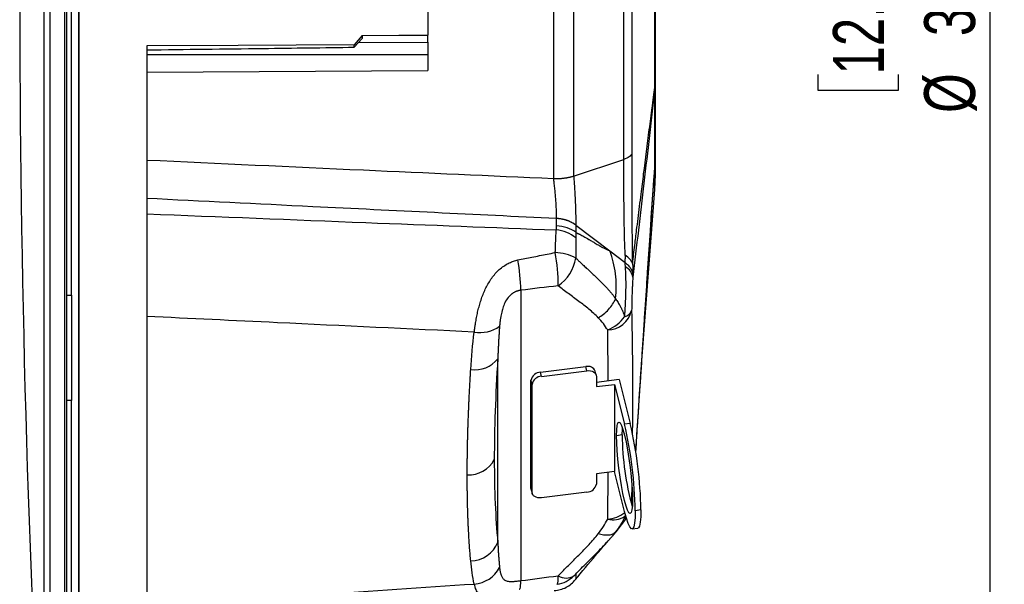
# Model space of a CAD drawing. Header units: millimetres. Extents: x 0 to 594, y 0 to 420.
# Tile 8 of 40: x 231 to 299, y 216 to 255. Entities that reach past the tile are written whole.
import ezdxf

# ---------------------------------------------------------------- set-up
doc = ezdxf.new("R2010")
doc.units = ezdxf.units.MM
doc.layers.add('SLD-0', color=7, linetype='Continuous')
doc.styles.add('SLDTEXTSTYLE0', font='TXT', dxfattribs={"width": 0.75})
doc.dimstyles.new('SLDDIMSTYLE4', dxfattribs={"dimtxt": 3.5, "dimasz": 3.2, "dimexe": 0, "dimexo": 0.0625, "dimgap": 0.875, "dimtad": 1, "dimdec": 1, "dimlfac": 3, "dimrnd": 1e-09, "dimzin": 4, "dimdsep": 46, "dimtxsty": 'SLDTEXTSTYLE0', "dimsah": 1, "dimcen": 0.09, "dimadec": 0, "dimazin": 1, "dimtfac": 1, "dimtdec": 1, "dimtofl": 0, "dimtmove": 0, "dimatfit": 3, "dimfxl": 1, "dimfrac": 2, "dimtolj": 1, "dimtzin": 12, "dimarcsym": 0})

# ---------------------------------------------------------------- blocks, each defined once
blk = doc.blocks.new('_D_4')
at = {"layer": 'SLD-0', "color": 7, "transparency": 16777216}
for p, q in [((236.285, 310.108), (298.926, 310.108)), ((297.926, 310.108), (297.926, 203.442)), ((286.103, 262.594), (286.103, 263.66)), ((286.103, 263.66), (291.659, 263.66)), ((291.659, 263.66), (291.659, 262.594)), ((286.103, 250.956), (286.103, 249.89)), ((291.659, 249.89), (291.659, 250.956)), ((286.103, 249.89), (291.659, 249.89)), ((236.285, 203.442), (298.926, 203.442))]:
    blk.add_line(p, q, dxfattribs=at)
for points in [[(297.926, 310.108), (297.376, 306.908), (298.476, 306.908)], [(297.926, 203.442), (298.476, 206.642), (297.376, 206.642)]]:
    blk.add_solid(points, dxfattribs=at)
at = {"layer": 'SLD-0', "color": 7, "transparency": 16777216, "char_height": 3.5, "attachment_point": 1, "rotation": 90, "style": 'SLDTEXTSTYLE0'}
for s, insert in [('320.0', (293.414, 253.595)), ('12.60', (287.147, 250.956)), ('%%c', (293.414, 248.317))]:
    blk.add_mtext(s, dxfattribs=dict(at, insert=insert))

msp = doc.modelspace()

# ---------------------------------------------------------------- linework, layer by layer
at = {"color": 7, "linetype": 'Continuous', "lineweight": 25}
for p, q in [((233.304, 198.008), (233.304, 315.05)), ((234.314, 198.008), (234.314, 315.05)), ((232.872, 314.645), (232.872, 249.245)), ((267.941, 243.808), (267.941, 269.741)), ((269.309, 269.583), (269.309, 243.967)), ((234.424, 256.775), (234.424, 235.805)), ((234.785, 235.805), (234.785, 256.775)), ((235.255, 256.775), (235.255, 199.006)), ((235.285, 256.775), (235.285, 199.006)), ((259.285, 255.77), (259.285, 253.669)), ((254.765, 253.646), (254.219, 253.003)), ((254.219, 252.833), (254.765, 253.443)), ((254.765, 253.646), (254.765, 253.443)), ((259.285, 253.18), (259.285, 253.669)), ((239.952, 252.924), (239.952, 203.622)), ((254.219, 252.833), (254.219, 253.003)), ((254.502, 253.149), (259.285, 253.18)), ((259.285, 253.18), (259.285, 252.315)), ((259.285, 252.315), (239.952, 252.315)), ((259.285, 252.315), (259.285, 251.232)), ((239.952, 251.131), (259.285, 251.232)), ((232.872, 249.245), (232.872, 198.417)), ((274.919, 245.394), (274.918, 245.361)), ((274.918, 245.361), (274.919, 245.394)), ((269.309, 243.967), (272.75, 245.118)), ((274.902, 244.863), (274.825, 243.742)), ((274.819, 243.626), (274.846, 244.027)), ((274.87, 244.404), (274.832, 243.826)), ((273.918, 230.095), (274.891, 243.068)), ((268.134, 240.564), (268.134, 241.062)), ((269.455, 240.617), (271.801, 238.835)), ((269.455, 240.615), (269.455, 240.117)), ((271.801, 238.835), (272.843, 238.044)), ((234.424, 235.808), (234.424, 228.558)), ((234.424, 235.805), (234.785, 235.805)), ((234.791, 235.808), (234.785, 235.805)), ((234.791, 228.558), (234.791, 235.808)), ((265.677, 236.134), (265.677, 216.185)), ((271.685, 229.902), (271.649, 233.407)), ((264.093, 218.835), (264.093, 231.431)), ((267.033, 230.5), (270.151, 230.889)), ((267.102, 230.221), (267.033, 230.5)), ((267.102, 230.221), (270.221, 230.61)), ((270.221, 230.61), (270.151, 230.889)), ((270.868, 230.3), (270.798, 230.579)), ((266.446, 229.668), (266.376, 229.947)), ((266.376, 222.547), (266.376, 229.947)), ((266.446, 222.269), (266.446, 229.668)), ((270.877, 230.221), (270.877, 229.514)), ((272.449, 229.998), (270.877, 229.802)), ((270.877, 229.514), (272.125, 229.67)), ((272.125, 229.67), (272.125, 223.683)), ((272.125, 229.67), (272.808, 226.931)), ((272.449, 229.998), (273.202, 226.98)), ((234.791, 228.558), (234.424, 228.558)), ((234.424, 228.558), (234.424, 228.555)), ((234.424, 228.555), (234.424, 205.722)), ((234.785, 228.555), (234.424, 228.555)), ((234.785, 228.555), (234.791, 228.558)), ((234.785, 205.722), (234.785, 228.555)), ((273.202, 226.98), (272.808, 226.931)), ((272.652, 226.192), (272.258, 226.143)), ((272.125, 223.683), (270.877, 223.528)), ((270.877, 223.528), (270.877, 222.821)), ((271.649, 220.402), (271.675, 223.627)), ((272.808, 220.944), (272.125, 223.683)), ((273.308, 222.818), (273.298, 221.697)), ((266.446, 222.269), (266.376, 222.547)), ((266.386, 222.468), (266.376, 222.547)), ((266.386, 222.468), (266.455, 222.189)), ((270.221, 222.268), (267.102, 221.879)), ((273.298, 221.697), (273.265, 221.509)), ((273.377, 221.931), (273.383, 222)), ((273.937, 221.039), (273.543, 220.989)), ((272.218, 219.537), (272.908, 220.411)), ((272.222, 219.542), (272.907, 220.41)), ((272.883, 220.657), (272.816, 220.58)), ((271.966, 219.244), (272.222, 219.542)), ((272.197, 219.522), (271.967, 219.244)), ((273.332, 219.737), (273.725, 219.786)), ((269.439, 216.286), (269.436, 216.281))]:
    msp.add_line(p, q, dxfattribs=at)
at = {"color": 7, "linetype": 'Continuous', "lineweight": 25, "flags": 128}
for points in [[(254.765, 253.646), (257.296, 253.658), (259.285, 253.669)], [(254.219, 253.003), (246.23, 252.958), (239.952, 252.924)], [(270.221, 230.61), (270.349, 230.617), (270.472, 230.605), (270.586, 230.576), (270.685, 230.53), (270.767, 230.469), (270.827, 230.395), (270.865, 230.311), (270.877, 230.221)], [(272.258, 226.143), (272.268, 226.537), (272.3, 226.832), (272.351, 227.015), (272.419, 227.08), (272.502, 227.024), (272.597, 226.85), (272.701, 226.564), (272.808, 226.177), (272.915, 225.703), (273.018, 225.162), (273.113, 224.574), (273.197, 223.961), (273.265, 223.348), (273.316, 222.757), (273.347, 222.211), (273.358, 221.732)], [(272.652, 226.192), (272.662, 226.586), (272.668, 226.664)], [(273.358, 221.732), (273.347, 221.338), (273.316, 221.043), (273.265, 220.86), (273.197, 220.795), (273.113, 220.851), (273.018, 221.025), (272.915, 221.311), (272.808, 221.698), (272.701, 222.171), (272.597, 222.713), (272.502, 223.301), (272.419, 223.913), (272.351, 224.527), (272.3, 225.118), (272.268, 225.663), (272.258, 226.143)], [(267.102, 221.879), (266.974, 221.872), (266.851, 221.884), (266.738, 221.913), (266.638, 221.959), (266.556, 222.021), (266.496, 222.095), (266.458, 222.178), (266.446, 222.269)], [(273.298, 221.697), (273.282, 221.544), (273.272, 221.484)], [(273.543, 220.989), (273.532, 220.514), (273.499, 220.143), (273.444, 219.888), (273.371, 219.755), (273.28, 219.749), (273.175, 219.871), (273.059, 220.116), (272.935, 220.478), (272.808, 220.944)], [(273.937, 221.039), (273.926, 220.564), (273.893, 220.193), (273.838, 219.937), (273.765, 219.804), (273.725, 219.786)], [(265.571, 215.593), (265.592, 215.6), (265.621, 215.644), (265.645, 215.726), (265.663, 215.845), (265.673, 216), (265.677, 216.185)], [(268.163, 215.933), (268.173, 215.932), (268.204, 215.961), (268.227, 216.037), (268.242, 216.157), (268.249, 216.32), (268.248, 216.521)]]:
    msp.add_lwpolyline(points, dxfattribs=at)
at = {"color": 7, "linetype": 'Continuous', "lineweight": 25}
for centre, radius, start, end in [((1258.989, 256.775), 1027.775, 180, 183.255054), ((272.196, 250.151), 2.706, 359.7876, 0.2124), ((272.458, 250.133), 2.444, 0.13901, 0.58839), ((274.269, 244.873), 0.633, 359.56098, 0.43902), ((274.006, 244.878), 0.895, 359.02804, 359.77068), ((268.058, 238.662), 2.401, 54.42321, 88.19135), ((267.881, 237.793), 2.499, 50.77633, 84.60348), ((255.665, 236.483), 12.583, 359.80262, 10.25304), ((267.926, 235.438), 3.287, 62.17322, 87.89457), ((251.846, 235.834), 13.835, 1.24482, 9.91344), ((266.572, 238.845), 2.932, 304.86759, 350.17123), ((272.411, 236.881), 0.979, 8.46743, 62.06834), ((271.616, 235.135), 1.728, 271.07446, 346.74965), ((270.615, 235.935), 2.731, 292.25019, 323.72959), ((272.655, 234.991), 0.691, 283.51225, 338.59107), ((262.876, 235.534), 2.304, 260.01373, 305.54442), ((262.517, 232.684), 2.013, 261.84317, 321.53031), ((270.3, 230.369), 0.541, 22.8347, 105.93956), ((267.046, 229.818), 0.682, 91.09074, 169.15074), ((267.115, 229.54), 0.682, 91.09074, 169.15074), ((245.13, 220.49), 28.418, 1.00681, 13.09964), ((245.524, 220.539), 28.418, 1.00681, 13.09964), ((291.411, 226.302), 18.76, 180.33538, 195.58958), ((262.103, 225.431), 1.982, 266.73875, 331.97312), ((270.208, 222.95), 0.682, 271.09074, 349.15074), ((271.446, 222.634), 2.242, 275.17619, 308.01709), ((272.005, 221.974), 1.612, 257.21501, 300.19624), ((262.202, 219.562), 2.025, 270.80354, 338.97735), ((262.314, 218.106), 2.16, 274.30523, 331.67368), ((267.9, 217.914), 2, 277.84177, 315.57791), ((268.794, 217.347), 0.99, 236.53033, 302.79258)]:
    msp.add_arc(centre, radius, start, end, dxfattribs=at)
for points, knots in [([(272.75, 245.118), (272.75, 246.99), (272.75, 248.915), (272.75, 252.818), (272.75, 254.797), (272.75, 258.753), (272.75, 260.731), (272.75, 264.634), (272.75, 266.559), (272.75, 268.431)], [0, 0, 0, 0, 0.25, 0.25, 0.5, 0.5, 0.75, 0.75, 1, 1, 1, 1]), ([(273.306, 268.037), (273.306, 267.959), (273.306, 267.652), (273.306, 266.961), (273.306, 265.811), (273.306, 264.201), (273.306, 262.129), (273.306, 259.595), (273.306, 257.273), (273.306, 255.327), (273.306, 253.905), (273.306, 252.483), (273.306, 251.069), (273.306, 249.664), (273.306, 248.601), (273.306, 247.676), (273.306, 247.01), (273.306, 246.328), (273.306, 245.87), (273.306, 245.619), (273.306, 245.519)], [0, 0, 0, 0, 0.010695, 0.042485, 0.094935, 0.167455, 0.259488, 0.370713, 0.501236, 0.56321, 0.625297, 0.687609, 0.75026, 0.812152, 0.874615, 0.892885, 0.937124, 0.965216, 0.986208, 1, 1, 1, 1]), ([(274.899, 250.312), (274.899, 250.359), (274.898, 250.481), (274.897, 250.674), (274.895, 250.876), (274.893, 251.255), (274.891, 251.699), (274.891, 252.228), (274.891, 252.76), (274.891, 253.489), (274.891, 254.864), (274.891, 256.794), (274.891, 258.707), (274.891, 260.081), (274.891, 260.797), (274.891, 261.333), (274.891, 261.86), (274.893, 262.301), (274.895, 262.676), (274.897, 262.877), (274.898, 263.069), (274.899, 263.191), (274.899, 263.238)], [0, 0, 0, 0, 0.012204, 0.031604, 0.049356, 0.063213, 0.12622, 0.157459, 0.188589, 0.250703, 0.325556, 0.500395, 0.678341, 0.74937, 0.812208, 0.843499, 0.874727, 0.937175, 0.950932, 0.968511, 0.987846, 1, 1, 1, 1]), ([(274.919, 263.15), (274.919, 263.118), (274.919, 263.085), (274.919, 263.021), (274.919, 262.99), (274.919, 262.896), (274.919, 262.833), (274.919, 262.644), (274.919, 262.517), (274.919, 262.135), (274.919, 261.878), (274.919, 261.36), (274.919, 261.1), (274.919, 260.574), (274.919, 260.307), (274.919, 259.501), (274.919, 258.96), (274.919, 257.871), (274.919, 257.324), (274.919, 256.498), (274.919, 256.222), (274.919, 255.668), (274.919, 255.391), (274.919, 254.569), (274.919, 254.03), (274.919, 253.234), (274.919, 252.97), (274.919, 252.448), (274.919, 252.188), (274.919, 251.672), (274.919, 251.414), (274.919, 251.032), (274.919, 250.905), (274.919, 250.716), (274.919, 250.654), (274.919, 250.56), (274.919, 250.528), (274.919, 250.464), (274.919, 250.432), (274.919, 250.4)], [0, 0, 0, 0, 0.007812, 0.007812, 0.015625, 0.015625, 0.03125, 0.03125, 0.0625, 0.0625, 0.125, 0.125, 0.1875, 0.1875, 0.25, 0.25, 0.375, 0.375, 0.5, 0.5, 0.5625, 0.5625, 0.625, 0.625, 0.75, 0.75, 0.8125, 0.8125, 0.875, 0.875, 0.9375, 0.9375, 0.96875, 0.96875, 0.984375, 0.984375, 0.992187, 0.992187, 1, 1, 1, 1]), ([(239.952, 252.653), (242.615, 252.686), (247.371, 252.745), (252.127, 252.806), (254.219, 252.833)], [0, 0, 0, 0, 0.56, 1, 1, 1, 1]), ([(273.357, 237.965), (273.409, 238.39), (273.504, 239.159), (273.631, 240.189), (273.775, 241.357), (273.936, 242.645), (274.194, 244.691), (274.448, 246.678), (274.66, 248.317), (274.757, 249.07), (274.806, 249.444), (274.842, 249.719), (274.866, 249.894), (274.878, 249.981), (274.89, 250.069), (274.898, 250.128), (274.902, 250.158)], [0, 0, 0, 0, 0.102994, 0.186262, 0.25, 0.386829, 0.5, 0.750001, 0.875001, 0.906251, 0.937501, 0.96875, 0.976563, 0.984375, 0.992166, 1, 1, 1, 1]), ([(274.902, 250.139), (274.87, 249.854), (274.838, 249.566), (274.775, 248.999), (274.743, 248.719), (274.648, 247.881), (274.585, 247.329), (274.394, 245.679), (274.268, 244.589), (274.014, 242.418), (273.887, 241.337), (273.633, 239.178), (273.506, 238.101), (273.379, 237.025)], [0, 0, 0, 0, 0.0625, 0.0625, 0.125, 0.125, 0.25, 0.25, 0.5, 0.5, 0.75, 0.75, 1, 1, 1, 1]), ([(274.902, 250.158), (274.901, 250.17), (274.901, 250.182), (274.9, 250.206), (274.9, 250.22), (274.9, 250.245), (274.9, 250.258), (274.899, 250.285), (274.899, 250.299), (274.899, 250.312)], [0, 0, 0, 0, 0.25, 0.25, 0.5, 0.5, 0.75, 0.75, 1, 1, 1, 1]), ([(274.902, 244.878), (274.902, 245.185), (274.902, 245.529), (274.902, 246.289), (274.902, 246.703), (274.902, 247.371), (274.902, 247.602), (274.902, 248.075), (274.902, 248.318), (274.902, 249.066), (274.902, 249.59), (274.902, 250.141)], [0, 0, 0, 0, 0.25, 0.25, 0.5, 0.5, 0.625, 0.625, 0.75, 0.75, 1, 1, 1, 1]), ([(274.919, 250.4), (274.919, 249.877), (274.919, 249.378), (274.919, 248.667), (274.919, 248.436), (274.919, 247.987), (274.919, 247.768), (274.919, 247.131), (274.919, 246.738), (274.919, 246.014), (274.919, 245.687), (274.919, 245.394)], [0, 0, 0, 0, 0.25, 0.25, 0.375, 0.375, 0.5, 0.5, 0.75, 0.75, 1, 1, 1, 1]), ([(273.306, 245.519), (273.289, 245.446), (273.232, 245.372), (273.041, 245.234), (272.907, 245.171), (272.75, 245.118)], [0, 0, 0, 0, 0.5, 0.5, 1, 1, 1, 1]), ([(273.306, 245.519), (273.306, 245.464), (273.306, 245.355), (273.306, 245.187), (273.306, 245.016), (273.306, 244.84), (273.306, 244.66), (273.306, 244.361), (273.306, 243.946), (273.308, 243.215), (273.31, 242.319), (273.313, 241.33), (273.318, 240.482), (273.323, 239.868), (273.328, 239.399), (273.332, 239.099), (273.335, 238.866), (273.337, 238.704), (273.338, 238.556), (273.339, 238.455), (273.34, 238.403)], [0, 0, 0, 0, 0.022778, 0.045977, 0.069598, 0.09364, 0.118103, 0.142987, 0.215347, 0.285215, 0.434989, 0.570769, 0.682857, 0.785357, 0.834273, 0.892369, 0.924591, 0.945934, 0.972662, 1, 1, 1, 1]), ([(274.919, 245.394), (274.919, 245.143), (274.919, 244.643), (274.919, 244.103), (274.919, 243.832), (274.919, 243.844), (274.919, 243.848)], [0, 0, 0, 0, 0.281021, 0.562125, 0.840891, 1, 1, 1, 1]), ([(239.952, 245.085), (244.921, 244.856), (254.248, 244.425), (263.574, 244.01), (267.933, 243.815)], [0, 0, 0, 0, 0.532719, 1, 1, 1, 1]), ([(272.863, 238.539), (272.862, 238.566), (272.86, 238.621), (272.856, 238.708), (272.851, 238.8), (272.844, 238.924), (272.836, 239.079), (272.825, 239.319), (272.814, 239.636), (272.801, 240.133), (272.789, 240.82), (272.778, 241.647), (272.769, 242.539), (272.764, 243.215), (272.76, 243.711), (272.758, 243.993), (272.756, 244.276), (272.754, 244.558), (272.752, 244.839), (272.751, 245.025), (272.75, 245.118)], [0, 0, 0, 0, 0.0145097, 0.0298282, 0.0459455, 0.0628452, 0.0939945, 0.1253182, 0.1833583, 0.2501201, 0.363027, 0.5002495, 0.6170455, 0.7503737, 0.7913774, 0.8325268, 0.8738864, 0.9155314, 0.9575417, 1, 1, 1, 1]), ([(273.58, 224.995), (273.797, 228.281), (274.126, 233.254), (274.567, 239.893), (274.79, 243.214), (274.902, 244.875)], [0, 0, 0, 0, 0.493417, 0.74671, 1, 1, 1, 1]), ([(274.891, 243.068), (274.891, 243.068), (274.891, 243.052), (274.891, 243.115), (274.891, 243.25), (274.891, 243.375), (274.891, 243.444), (274.891, 243.466), (274.891, 243.474), (274.891, 243.522), (274.891, 243.627), (274.89, 243.798), (274.891, 243.998), (274.893, 244.214), (274.896, 244.467), (274.898, 244.66), (274.899, 244.759)], [0, 0, 0, 0, 0.000781, 0.205949, 0.356884, 0.454166, 0.483047, 0.489776, 0.495062, 0.498906, 0.576362, 0.673952, 0.749535, 0.83121, 0.912794, 1, 1, 1, 1]), ([(274.899, 244.759), (274.899, 244.767), (274.899, 244.775), (274.9, 244.79), (274.9, 244.799), (274.9, 244.816), (274.9, 244.824), (274.901, 244.843), (274.901, 244.853), (274.902, 244.863)], [0, 0, 0, 0, 0.25, 0.25, 0.5, 0.5, 0.75, 0.75, 1, 1, 1, 1]), ([(268.134, 241.066), (268.134, 241.088), (268.134, 241.132), (268.134, 241.201), (268.134, 241.272), (268.133, 241.346), (268.131, 241.421), (268.129, 241.499), (268.127, 241.578), (268.121, 241.738), (268.109, 241.993), (268.086, 242.347), (268.056, 242.716), (268.021, 243.087), (267.988, 243.386), (267.965, 243.58), (267.955, 243.664), (267.948, 243.719), (267.942, 243.764), (267.936, 243.799), (267.933, 243.815)], [0, 0, 0, 0, 0.030993, 0.062082, 0.093249, 0.124474, 0.155739, 0.187025, 0.218312, 0.249582, 0.373059, 0.500366, 0.620963, 0.749292, 0.87466, 0.924698, 0.95146, 0.962283, 0.982854, 1, 1, 1, 1]), ([(269.309, 243.967), (269.289, 243.96), (269.249, 243.948), (269.188, 243.931), (269.127, 243.915), (269.067, 243.9), (269.007, 243.886), (268.949, 243.874), (268.892, 243.863), (268.837, 243.853), (268.784, 243.844), (268.733, 243.836), (268.669, 243.826), (268.593, 243.816), (268.505, 243.807), (268.422, 243.799), (268.346, 243.793), (268.275, 243.789), (268.211, 243.787), (268.154, 243.786), (268.103, 243.786), (268.06, 243.788), (268.023, 243.79), (267.993, 243.793), (267.969, 243.797), (267.952, 243.801), (267.944, 243.806), (267.941, 243.808)], [0, 0, 0, 0, 0.055508, 0.109192, 0.160963, 0.210741, 0.258462, 0.304069, 0.347514, 0.38876, 0.427774, 0.464533, 0.499017, 0.564471, 0.625318, 0.681517, 0.733054, 0.779937, 0.822188, 0.859845, 0.89295, 0.921557, 0.945723, 0.965517, 0.981029, 0.992409, 1, 1, 1, 1]), ([(269.309, 243.967), (269.312, 243.935), (269.318, 243.857), (269.328, 243.717), (269.342, 243.532), (269.358, 243.299), (269.376, 243.018), (269.395, 242.691), (269.413, 242.321), (269.428, 241.985), (269.438, 241.701), (269.444, 241.483), (269.449, 241.281), (269.452, 241.094), (269.454, 240.921), (269.455, 240.762), (269.455, 240.665), (269.455, 240.617)], [0, 0, 0, 0, 0.0277344, 0.0679686, 0.1205787, 0.1855962, 0.2633302, 0.3541754, 0.456653, 0.5715928, 0.6399708, 0.7055928, 0.7686477, 0.8294594, 0.8883437, 0.945285, 1, 1, 1, 1]), ([(274.891, 243.068), (274.899, 243.193), (274.915, 243.442), (274.917, 243.691), (274.919, 243.816)], [0, 0, 0, 0, 0.5, 1, 1, 1, 1]), ([(273.581, 224.989), (273.585, 225.057), (273.618, 225.554), (273.673, 226.384), (273.742, 227.422), (273.797, 228.254), (273.844, 228.968), (273.893, 229.724), (273.953, 230.636), (274.023, 231.682), (274.094, 232.751), (274.162, 233.78), (274.262, 235.277), (274.396, 237.301), (274.532, 239.341), (274.635, 240.884), (274.702, 241.879), (274.763, 242.787), (274.802, 243.365), (274.819, 243.626)], [0, 0, 0, 0, 0.011054, 0.079479, 0.133087, 0.177318, 0.213598, 0.250041, 0.301048, 0.360262, 0.417615, 0.472395, 0.525341, 0.657619, 0.797189, 0.853138, 0.905865, 0.957519, 1, 1, 1, 1]), ([(268.134, 241.062), (262.544, 241.332), (253.15, 241.785), (243.757, 242.254), (239.952, 242.444)], [0, 0, 0, 0, 0.594987, 1, 1, 1, 1]), ([(239.952, 241.388), (244.971, 241.187), (254.36, 240.81), (263.748, 240.449), (268.116, 240.28)], [0, 0, 0, 0, 0.534662, 1, 1, 1, 1]), ([(269.455, 240.617), (269.436, 240.631), (269.398, 240.66), (269.338, 240.7), (269.276, 240.738), (269.213, 240.774), (269.148, 240.808), (269.082, 240.84), (269.014, 240.869), (268.946, 240.897), (268.878, 240.922), (268.809, 240.945), (268.739, 240.966), (268.67, 240.985), (268.601, 241.002), (268.532, 241.016), (268.464, 241.029), (268.396, 241.04), (268.329, 241.049), (268.263, 241.056), (268.198, 241.062), (268.155, 241.065), (268.134, 241.066)], [0, 0, 0, 0, 0.05522, 0.110169, 0.16479, 0.219028, 0.272833, 0.326152, 0.37894, 0.431149, 0.482738, 0.533666, 0.583897, 0.633397, 0.682135, 0.730084, 0.777217, 0.823515, 0.868956, 0.913526, 0.957211, 1, 1, 1, 1]), ([(269.455, 240.117), (269.288, 240.244), (269.082, 240.352), (268.626, 240.507), (268.377, 240.552), (268.134, 240.564)], [0, 0, 0, 0, 0.5, 0.5, 1, 1, 1, 1]), ([(268.047, 238.723), (268.048, 238.765), (268.05, 238.85), (268.054, 238.975), (268.058, 239.095), (268.062, 239.213), (268.066, 239.326), (268.071, 239.437), (268.076, 239.575), (268.084, 239.74), (268.094, 239.928), (268.104, 240.109), (268.112, 240.223), (268.116, 240.28)], [0, 0, 0, 0, 0.074519, 0.1478945, 0.2201197, 0.2911896, 0.3611009, 0.4298514, 0.4974406, 0.6244274, 0.7505758, 0.8757952, 1, 1, 1, 1]), ([(269.455, 240.117), (269.505, 240.094), (269.556, 240.069), (269.615, 240.039), (269.62, 240.037), (269.629, 240.032), (269.644, 240.025), (269.678, 240.007), (269.792, 239.948), (270.002, 239.833), (270.225, 239.704), (270.347, 239.632), (270.349, 239.631), (270.355, 239.628), (270.363, 239.623), (270.382, 239.612), (270.42, 239.589), (270.493, 239.546), (270.628, 239.467), (270.857, 239.332), (271.024, 239.234), (271.079, 239.202), (271.09, 239.196), (271.092, 239.194), (271.096, 239.193), (271.101, 239.19), (271.113, 239.183), (271.137, 239.169), (271.185, 239.142), (271.438, 239.003), (271.644, 238.902), (271.801, 238.835)], [0, 0, 0, 0, 0.0625, 0.0625, 0.070313, 0.070313, 0.078125, 0.09375, 0.125, 0.25, 0.375, 0.375, 0.376953, 0.376953, 0.378906, 0.382813, 0.390625, 0.40625, 0.4375, 0.5, 0.625, 0.6875, 0.6875, 0.689453, 0.689453, 0.691406, 0.695313, 0.703125, 0.71875, 0.75, 1, 1, 1, 1]), ([(269.461, 239.729), (269.46, 239.699), (269.459, 239.639), (269.457, 239.548), (269.456, 239.454), (269.455, 239.36), (269.455, 239.264), (269.455, 239.166), (269.455, 239.025), (269.456, 238.836), (269.458, 238.595), (269.46, 238.428), (269.46, 238.345)], [0, 0, 0, 0, 0.071964, 0.143921, 0.215828, 0.287646, 0.359336, 0.430865, 0.502199, 0.665838, 0.831817, 1, 1, 1, 1]), ([(265.474, 238.216), (265.632, 238.248), (265.955, 238.315), (266.45, 238.415), (266.964, 238.516), (267.499, 238.62), (267.862, 238.688), (268.047, 238.723)], [0, 0, 0, 0, 0.184415, 0.376634, 0.576646, 0.784439, 1, 1, 1, 1]), ([(272.197, 235.55), (272.259, 236.124), (272.254, 236.707), (272.117, 237.823), (271.983, 238.355), (271.801, 238.835)], [0, 0, 0, 0, 0.5, 0.5, 1, 1, 1, 1]), ([(272.843, 238.044), (272.851, 238.118), (272.858, 238.197), (272.865, 238.362), (272.867, 238.448), (272.863, 238.539)], [0, 0, 0, 0, 0.5, 0.5, 1, 1, 1, 1]), ([(273.357, 237.965), (273.32, 238.073), (273.259, 238.177), (273.092, 238.371), (272.987, 238.461), (272.863, 238.539)], [0, 0, 0, 0, 0.5, 0.5, 1, 1, 1, 1]), ([(273.34, 238.403), (273.343, 238.33), (273.346, 238.256), (273.352, 238.109), (273.355, 238.036), (273.357, 237.965)], [0, 0, 0, 0, 0.5, 0.5, 1, 1, 1, 1]), ([(262.476, 233.265), (262.481, 233.304), (262.491, 233.382), (262.507, 233.501), (262.523, 233.62), (262.541, 233.738), (262.559, 233.856), (262.593, 234.057), (262.646, 234.342), (262.728, 234.718), (262.825, 235.092), (262.977, 235.593), (263.169, 236.087), (263.41, 236.558), (263.618, 236.895), (263.851, 237.206), (264.118, 237.493), (264.412, 237.743), (264.675, 237.912), (264.883, 238.018), (265.027, 238.082), (265.174, 238.136), (265.323, 238.181), (265.424, 238.204), (265.474, 238.216)], [0, 0, 0, 0, 0.021503, 0.042768, 0.063785, 0.084544, 0.105035, 0.125249, 0.189066, 0.250454, 0.314048, 0.375265, 0.500011, 0.56359, 0.624946, 0.688162, 0.74921, 0.812849, 0.874394, 0.900101, 0.925425, 0.950455, 0.975283, 1, 1, 1, 1]), ([(269.46, 238.345), (269.503, 238.304), (269.6, 238.211), (269.762, 238.057), (269.959, 237.87), (270.199, 237.646), (270.453, 237.409), (270.694, 237.186), (270.961, 236.935), (271.258, 236.646), (271.54, 236.355), (271.75, 236.12), (271.906, 235.936), (272.056, 235.746), (272.15, 235.615), (272.197, 235.55)], [0, 0, 0, 0, 0.044582, 0.101209, 0.169791, 0.250062, 0.35029, 0.433525, 0.500122, 0.630682, 0.749871, 0.811614, 0.873799, 0.936532, 1, 1, 1, 1]), ([(272.816, 234.319), (272.819, 234.356), (272.825, 234.429), (272.834, 234.539), (272.842, 234.649), (272.849, 234.758), (272.856, 234.866), (272.863, 234.974), (272.869, 235.08), (272.881, 235.301), (272.896, 235.634), (272.909, 236.08), (272.913, 236.518), (272.909, 236.875), (272.901, 237.15), (272.893, 237.351), (272.883, 237.55), (272.874, 237.681), (272.87, 237.746)], [0, 0, 0, 0, 0.032632, 0.06494, 0.096912, 0.128534, 0.159793, 0.190677, 0.221174, 0.25127, 0.379336, 0.504391, 0.630691, 0.756623, 0.81648, 0.877154, 0.938411, 1, 1, 1, 1]), ([(272.87, 237.746), (272.867, 237.787), (272.862, 237.854), (272.852, 237.953), (272.846, 238.011), (272.843, 238.044)], [0, 0, 0, 0, 0.409503, 0.66736, 1, 1, 1, 1]), ([(272.843, 238.044), (272.852, 238.037), (272.888, 238.01), (272.963, 237.948), (273.06, 237.856), (273.152, 237.751), (273.223, 237.649), (273.278, 237.554), (273.32, 237.462), (273.351, 237.372), (273.373, 237.284), (273.379, 237.226), (273.383, 237.197)], [0, 0, 0, 0, 0.030065, 0.113783, 0.250182, 0.38361, 0.500684, 0.606971, 0.709966, 0.809752, 0.906403, 1, 1, 1, 1]), ([(273.357, 237.965), (273.36, 237.939), (273.365, 237.886), (273.372, 237.807), (273.377, 237.729), (273.381, 237.65), (273.385, 237.534), (273.387, 237.381), (273.384, 237.259), (273.383, 237.197)], [0, 0, 0, 0, 0.098686, 0.197951, 0.297868, 0.398508, 0.499942, 0.748167, 1, 1, 1, 1]), ([(273.379, 237.025), (273.369, 236.857), (273.359, 236.68), (273.346, 236.402), (273.342, 236.307), (273.333, 236.112), (273.33, 236.013), (273.319, 235.718), (273.313, 235.519), (273.304, 235.12), (273.3, 234.926), (273.298, 234.739)], [0, 0, 0, 0, 0.25, 0.25, 0.375, 0.375, 0.5, 0.5, 0.75, 0.75, 1, 1, 1, 1]), ([(271.002, 234.249), (270.805, 234.453), (270.589, 234.644), (270.138, 235.015), (269.903, 235.194), (269.43, 235.55), (269.191, 235.726), (268.717, 236.081), (268.481, 236.259), (268.248, 236.44)], [0, 0, 0, 0, 0.25, 0.25, 0.5, 0.5, 0.75, 0.75, 1, 1, 1, 1]), ([(265.677, 236.134), (265.655, 236.131), (265.61, 236.125), (265.543, 236.111), (265.478, 236.094), (265.415, 236.075), (265.354, 236.052), (265.295, 236.027), (265.238, 235.999), (265.183, 235.968), (265.129, 235.935), (265.078, 235.9), (265.028, 235.862), (264.98, 235.822), (264.852, 235.704), (264.667, 235.464), (264.496, 235.101), (264.377, 234.723), (264.309, 234.401), (264.265, 234.121), (264.236, 233.889), (264.222, 233.737), (264.216, 233.659)], [0, 0, 0, 0, 0.020718, 0.041085, 0.061129, 0.080879, 0.100364, 0.119617, 0.138669, 0.157553, 0.176306, 0.194961, 0.213554, 0.232122, 0.250701, 0.369431, 0.50011, 0.618705, 0.749762, 0.829956, 0.913293, 1, 1, 1, 1]), ([(271.002, 234.249), (271.126, 234.319), (271.25, 234.403), (271.489, 234.593), (271.604, 234.7), (271.814, 234.929), (271.909, 235.051), (272.074, 235.3), (272.143, 235.427), (272.198, 235.552)], [0, 0, 0, 0, 0.25, 0.25, 0.5, 0.5, 0.75, 0.75, 1, 1, 1, 1]), ([(272.197, 235.55), (272.226, 235.508), (272.282, 235.424), (272.363, 235.296), (272.442, 235.166), (272.492, 235.078), (272.517, 235.033)], [0, 0, 0, 0, 0.245694, 0.493962, 0.745227, 1, 1, 1, 1]), ([(272.517, 235.033), (272.528, 235.015), (272.549, 234.977), (272.578, 234.92), (272.609, 234.855), (272.643, 234.776), (272.693, 234.655), (272.754, 234.502), (272.796, 234.38), (272.816, 234.319)], [0, 0, 0, 0, 0.084702, 0.168054, 0.249971, 0.363837, 0.500011, 0.752482, 1, 1, 1, 1]), ([(262.476, 233.265), (257.962, 233.477), (250.454, 233.83), (242.946, 234.193), (239.952, 234.338)], [0, 0, 0, 0, 0.601263, 1, 1, 1, 1]), ([(273.298, 234.739), (273.334, 232.568), (273.38, 229.767), (273.348, 226.959), (273.341, 226.327)], [0, 0, 0, 0, 0.774844, 1, 1, 1, 1]), ([(264.216, 233.659), (264.208, 233.557), (264.192, 233.35), (264.171, 233.04), (264.151, 232.725), (264.134, 232.407), (264.119, 232.085), (264.105, 231.759), (264.097, 231.541), (264.093, 231.431)], [0, 0, 0, 0, 0.136178, 0.274572, 0.415188, 0.558033, 0.703113, 0.850434, 1, 1, 1, 1]), ([(271.649, 233.407), (271.559, 233.556), (271.46, 233.701), (271.246, 233.983), (271.129, 234.118), (271.002, 234.249)], [0, 0, 0, 0, 0.5, 0.5, 1, 1, 1, 1]), ([(264.093, 231.431), (264.013, 230.187), (263.953, 228.981), (263.873, 226.665), (263.853, 225.554), (263.853, 224.499)], [0, 0, 0, 0, 0.5, 0.5, 1, 1, 1, 1]), ([(261.991, 223.452), (261.991, 223.548), (261.991, 223.74), (261.992, 224.031), (261.995, 224.324), (261.998, 224.62), (262.002, 224.918), (262.007, 225.219), (262.013, 225.522), (262.02, 225.828), (262.027, 226.136), (262.036, 226.446), (262.045, 226.759), (262.056, 227.074), (262.067, 227.392), (262.08, 227.712), (262.093, 228.034), (262.107, 228.358), (262.122, 228.685), (262.138, 229.014), (262.154, 229.345), (262.172, 229.678), (262.191, 230.013), (262.21, 230.351), (262.224, 230.577), (262.231, 230.691)], [0, 0, 0, 0, 0.043317, 0.086647, 0.129991, 0.173348, 0.216719, 0.260105, 0.303505, 0.346919, 0.390348, 0.433792, 0.477251, 0.520725, 0.564215, 0.60772, 0.651241, 0.694778, 0.738331, 0.781901, 0.825487, 0.869089, 0.912709, 0.956346, 1, 1, 1, 1]), ([(273.581, 224.989), (273.585, 225.057), (273.618, 225.554), (273.673, 226.384), (273.742, 227.422), (273.797, 228.254), (273.844, 228.969), (273.883, 229.562), (273.908, 229.942), (273.918, 230.095)], [0, 0, 0, 0, 0.040239, 0.289316, 0.484457, 0.645462, 0.777527, 0.910183, 1, 1, 1, 1]), ([(263.853, 224.499), (263.853, 223.444), (263.873, 222.44), (263.953, 220.547), (264.013, 219.659), (264.093, 218.835)], [0, 0, 0, 0, 0.5, 0.5, 1, 1, 1, 1]), ([(262.231, 217.536), (262.224, 217.609), (262.211, 217.753), (262.192, 217.974), (262.174, 218.196), (262.157, 218.422), (262.141, 218.65), (262.126, 218.88), (262.111, 219.114), (262.097, 219.349), (262.084, 219.588), (262.072, 219.828), (262.061, 220.072), (262.051, 220.317), (262.041, 220.565), (262.032, 220.816), (262.024, 221.069), (262.017, 221.324), (262.011, 221.582), (262.006, 221.842), (262.001, 222.105), (261.997, 222.37), (261.994, 222.637), (261.992, 222.906), (261.991, 223.178), (261.991, 223.361), (261.991, 223.452)], [0, 0, 0, 0, 0.041835, 0.083655, 0.125459, 0.167247, 0.20902, 0.250778, 0.292521, 0.334249, 0.375962, 0.41766, 0.459344, 0.501014, 0.54267, 0.584312, 0.62594, 0.667554, 0.709155, 0.750743, 0.792318, 0.833879, 0.875428, 0.916965, 0.958488, 1, 1, 1, 1]), ([(273.298, 221.697), (273.301, 221.631), (273.308, 221.5), (273.329, 221.546), (273.346, 221.652), (273.356, 221.749), (273.357, 221.762)], [0, 0, 0, 0, 0.344582, 0.688521, 0.959283, 1, 1, 1, 1]), ([(271.005, 219.402), (271.131, 219.564), (271.248, 219.728), (271.46, 220.062), (271.559, 220.231), (271.649, 220.402)], [0, 0, 0, 0, 0.5, 0.5, 1, 1, 1, 1]), ([(272.816, 220.58), (272.803, 220.548), (272.775, 220.482), (272.73, 220.384), (272.685, 220.291), (272.643, 220.209), (272.605, 220.138), (272.564, 220.065), (272.534, 220.015), (272.517, 219.988)], [0, 0, 0, 0, 0.164467, 0.331115, 0.499999, 0.636155, 0.750042, 0.866497, 1, 1, 1, 1]), ([(272.896, 220.421), (272.89, 220.411), (272.876, 220.388), (272.839, 220.508), (272.816, 220.58)], [0, 0, 0, 0, 0.399921, 1, 1, 1, 1]), ([(268.248, 216.521), (268.482, 216.76), (268.718, 216.997), (269.193, 217.471), (269.432, 217.707), (269.905, 218.182), (270.14, 218.42), (270.592, 218.903), (270.808, 219.149), (271.005, 219.402)], [0, 0, 0, 0, 0.25, 0.25, 0.5, 0.5, 0.75, 0.75, 1, 1, 1, 1]), ([(272.197, 219.522), (272.143, 219.464), (272.074, 219.416), (271.91, 219.343), (271.815, 219.319), (271.605, 219.298), (271.491, 219.301), (271.252, 219.334), (271.128, 219.363), (271.005, 219.402)], [0, 0, 0, 0, 0.25, 0.25, 0.5, 0.5, 0.75, 0.75, 1, 1, 1, 1]), ([(272.517, 219.988), (272.498, 219.956), (272.459, 219.894), (272.397, 219.8), (272.333, 219.707), (272.267, 219.614), (272.221, 219.553), (272.197, 219.522)], [0, 0, 0, 0, 0.199201, 0.398552, 0.598313, 0.798722, 1, 1, 1, 1]), ([(264.093, 218.835), (264.098, 218.731), (264.107, 218.525), (264.124, 218.221), (264.142, 217.925), (264.164, 217.637), (264.188, 217.356), (264.206, 217.172), (264.216, 217.081)], [0, 0, 0, 0, 0.174276, 0.345495, 0.513668, 0.678803, 0.840911, 1, 1, 1, 1]), ([(269.329, 216.514), (269.595, 216.784), (270.135, 217.332), (270.977, 218.161), (271.502, 218.722), (271.772, 219.012)], [0, 0, 0, 0, 0.3206745, 0.6498481, 1, 1, 1, 1]), ([(269.416, 216.239), (269.881, 216.801), (270.63, 217.705), (271.401, 218.593), (271.693, 218.929)], [0, 0, 0, 0, 0.621973, 1, 1, 1, 1]), ([(271.967, 219.244), (271.914, 219.177), (271.852, 219.097), (271.778, 219.019), (271.766, 219.006)], [0, 0, 0, 0, 0.8370591, 1, 1, 1, 1]), ([(264.216, 217.081), (264.219, 217.052), (264.225, 216.994), (264.237, 216.911), (264.251, 216.832), (264.266, 216.757), (264.283, 216.687), (264.317, 216.569), (264.377, 216.421), (264.495, 216.265), (264.666, 216.16), (264.862, 216.127), (265.019, 216.124), (265.113, 216.127), (265.213, 216.134), (265.32, 216.143), (265.433, 216.156), (265.553, 216.17), (265.635, 216.18), (265.677, 216.185)], [0, 0, 0, 0, 0.043721, 0.086577, 0.128594, 0.1698, 0.210224, 0.249896, 0.380843, 0.499369, 0.630053, 0.74878, 0.783347, 0.817982, 0.852916, 0.888375, 0.924575, 0.961721, 1, 1, 1, 1]), ([(267.98, 215.495), (268.119, 215.512), (268.401, 215.547), (268.798, 215.712), (269.158, 215.949), (269.346, 216.163), (269.438, 216.268)], [0, 0, 0, 0, 0.246999, 0.499762, 0.75265, 1, 1, 1, 1]), ([(269.462, 216.649), (269.463, 216.588), (269.466, 216.432), (269.46, 216.312), (269.444, 216.293), (269.439, 216.286)], [0, 0, 0, 0, 0.288212, 0.750358, 1, 1, 1, 1]), ([(239.952, 214.461), (243.916, 214.72), (251.425, 215.211), (258.933, 215.715), (262.476, 215.952)], [0, 0, 0, 0, 0.52799, 1, 1, 1, 1]), ([(263.262, 215.211), (263.185, 215.205), (262.982, 215.19), (262.769, 215.302), (262.584, 215.54), (262.512, 215.814), (262.476, 215.952)], [0, 0, 0, 0, 0.165427, 0.43704, 0.717337, 1, 1, 1, 1])]:
    msp.add_open_spline(points, degree=3, knots=knots, dxfattribs=at)
for points in [[(274.919, 250.4), (274.919, 250.322), (274.913, 250.243), (274.902, 250.161)], [(274.919, 250.4), (274.919, 250.314), (274.913, 250.228), (274.902, 250.141)], [(274.902, 250.158), (274.902, 250.159), (274.902, 250.16), (274.902, 250.161)], [(274.902, 250.141), (274.902, 250.14), (274.902, 250.14), (274.902, 250.139)], [(274.902, 244.875), (274.902, 244.876), (274.902, 244.877), (274.902, 244.878)], [(274.902, 244.863), (274.902, 244.865), (274.902, 244.867), (274.902, 244.869)], [(267.933, 243.815), (267.935, 243.813), (267.938, 243.811), (267.941, 243.808)], [(268.134, 241.062), (268.134, 241.063), (268.134, 241.065), (268.134, 241.066)], [(268.116, 240.28), (268.127, 240.375), (268.134, 240.469), (268.134, 240.564)], [(269.455, 240.617), (269.455, 240.617), (269.455, 240.616), (269.455, 240.615)], [(269.455, 240.117), (269.462, 239.989), (269.464, 239.859), (269.461, 239.729)], [(273.383, 237.197), (273.383, 237.14), (273.382, 237.083), (273.379, 237.025)], [(268.248, 236.44), (267.391, 236.344), (266.534, 236.242), (265.677, 236.134)], [(262.231, 230.691), (262.283, 231.533), (262.357, 232.392), (262.476, 233.265)], [(262.476, 215.952), (262.357, 216.45), (262.283, 216.979), (262.231, 217.536)], [(265.677, 216.185), (266.534, 216.291), (267.391, 216.403), (268.248, 216.521)]]:
    msp.add_open_spline(points, degree=3, dxfattribs=at)

# ---------------------------------------------------------------- dimensions: what is measured, and where the dimension line sits
at = {"layer": 'SLD-0', "color": 7}
dim = msp.add_linear_dim(base=(297.926, 203.442), p1=(235.285, 310.108), p2=(235.285, 203.442), angle=90, text='%%c<>', dimstyle='SLDDIMSTYLE4', dxfattribs=at)
dim.commit()
dim.dimension.update_dxf_attribs({"geometry": '_D_4', "text_midpoint": (297.926, 256.775), "dimtype": 160})

doc.saveas('drawing.dxf')
